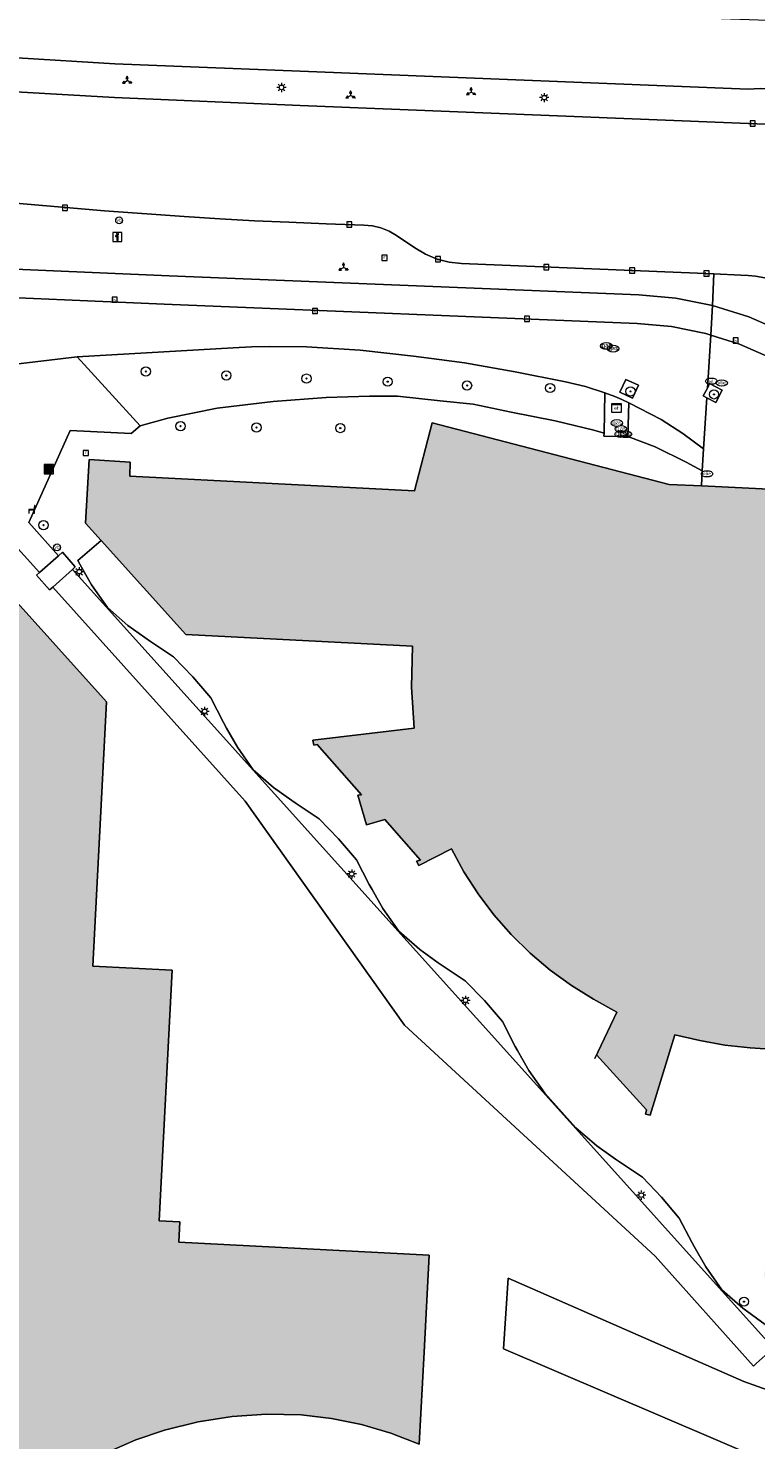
# Model space of a CAD drawing. Header units: metres. Extents: x 196496 to 197479, y 355139 to 356324.
# Tile 58 of 144: x 197092 to 197156, y 355602 to 355725. Entities that reach past the tile are written whole.
import ezdxf
from ezdxf.enums import TextEntityAlignment as Align

# ---------------------------------------------------------------- set-up
doc = ezdxf.new("R2010")
doc.units = ezdxf.units.M
doc.layers.get('0').update_dxf_attribs({"color": 252, "lineweight": 18})
for name, color, linetype, lineweight in [('B-WE-GR-BEPLANTING_CULTUUR_HEESTERS-GV', 252, 'Continuous', 18), ('B-WE-GR-BOOM-S', 252, 'Continuous', 18), ('B-WE-IE-MEUBILAIR_WEGMEUBILAIR-GV', 252, 'Continuous', 18), ('B-WE-IE-MEUBILAIR_WEGMEUBILAIR-S', 252, 'Continuous', 18), ('B-WE-IE-MEUBILAIR_WEGMEUBILAIR_VERKEERSBORD-S', 252, 'Continuous', 18), ('B-WE-KL-BRANDSTOF_PUT-S', 252, 'Continuous', 18), ('B-WE-KL-ET_KAST-S', 252, 'Continuous', 18), ('B-WE-KL-ET_LS_OV_LICHTMAST-S', 252, 'Continuous', 18), ('B-WE-KL-GAS_PUT-S', 252, 'Continuous', 18), ('B-WE-KL-WATER-S', 252, 'Continuous', 18), ('B-WE-OG-BEBOUWING-GV', 252, 'Continuous', 18), ('B-WE-OG-TERREIN_CULTUURSCHEIDING-GV', 252, 'Continuous', 18), ('B-WE-OG-TERREIN_ERF-GV', 252, 'Continuous', 18), ('B-WE-OG-TERREIN_ONBEGROEID-GV', 252, 'Continuous', 18), ('B-WE-RI-GWA_KOLK-S', 252, 'Continuous', 18), ('B-WE-RI-GWA_RIOOLPUT-S', 252, 'Continuous', 18), ('B-WE-VH-ONVERHARD-GV', 252, 'Continuous', 18), ('B-WE-VH-VERHARDING_ASFALT-GV', 252, 'Continuous', 18), ('B-WE-VH-VERHARDING_BETONSTRAATSTEEN-GV', 252, 'Continuous', 18), ('B-WE-VH-VERHARDING_OPEN-GV', 252, 'Continuous', 18)]:
    doc.layers.add(name, color=color, linetype=linetype, lineweight=lineweight)
doc.layers.add('X-XX-AL-PRESENTATIE_GEBOUW3-V', color=7, linetype='Continuous', lineweight=18, true_color=0xf0f0f0)
doc.styles.add('NLCS-ISO', font='NLCS-ISO.ttf')

# ---------------------------------------------------------------- blocks, each defined once
blk = doc.blocks.new('SIE-WEG_AFVALBAK-SO')
at = {"linetype": 'ByBlock', "lineweight": 18}
h = blk.add_hatch(color=0, dxfattribs=at)
h.dxf.hatch_style = 1
h.paths.add_polyline_path([(-1.5, -1.5), (1.5, -1.5), (1.5, 1.5), (-1.5, 1.5)])
at = {"color": 0, "linetype": 'ByBlock', "lineweight": 18}
for points in [[(-2, -2), (2, -2), (2, 2), (-2, 2)], [(-1.5, -1.5), (1.5, -1.5), (1.5, 1.5), (-1.5, 1.5)]]:
    blk.add_lwpolyline(points, close=True, dxfattribs=at)
blk = doc.blocks.new('SIE-WEG_VERKEERSBORD_WEGWIJZER-SO')
at = {"linetype": 'ByBlock', "lineweight": 18}
h = blk.add_hatch(color=0, dxfattribs=at)
h.dxf.hatch_style = 1
h.paths.add_polyline_path([(0.5, 1), (0, 2), (-0.5, 1)])
h = blk.add_hatch(color=0, dxfattribs=at)
h.dxf.hatch_style = 1
h.paths.add_polyline_path([(-1.38, -0.22), (-2, -1.15), (-0.88, -1.09)])
h = blk.add_hatch(color=0, dxfattribs=at)
h.dxf.hatch_style = 1
h.paths.add_polyline_path([(1.38, -0.22), (2, -1.15), (0.88, -1.09)])
at = {"color": 0, "linetype": 'ByBlock', "lineweight": 18}
for points in [[(-1.13, -0.65), (0, 0)], [(0, 1), (0, 0)], [(1.13, -0.65), (0, 0)]]:
    blk.add_lwpolyline(points, dxfattribs=at)
for points in [[(0.5, 1), (0, 2), (-0.5, 1)], [(-1.38, -0.22), (-2, -1.15), (-0.88, -1.09)], [(1.38, -0.22), (2, -1.15), (0.88, -1.09)]]:
    blk.add_lwpolyline(points, close=True, dxfattribs=at)
blk = doc.blocks.new('SIE-WEG_VERKEERSBORD_INFORMATIE-SO')
at = {"linetype": 'ByBlock', "lineweight": 18}
h = blk.add_hatch(color=0, dxfattribs=at)
h.dxf.hatch_style = 1
h.paths.add_polyline_path([(0.32, 0.49), (-0.82, 0.49), (-0.82, 0.19), (-0.32, 0.19), (-0.32, -1.62), (0.32, -1.62)])
h = blk.add_hatch(color=0, dxfattribs=at)
h.dxf.hatch_style = 1
edge = h.paths.add_edge_path()
edge.add_arc((0, 1.25), 0.373, 0, 360)
at = {"color": 0, "linetype": 'ByBlock', "lineweight": 18}
for points in [[(-2, -2), (2, -2), (2, 2), (-2, 2)], [(0.32, 0.49), (-0.82, 0.49), (-0.82, 0.19), (-0.32, 0.19), (-0.32, -1.62), (0.32, -1.62)]]:
    blk.add_lwpolyline(points, close=True, dxfattribs=at)
blk.add_circle((0, 1.25), 0.373, dxfattribs=at)
blk = doc.blocks.new('SKL-ET_KAST_ELEKTRA-SO')
at = {"color": 0, "linetype": 'ByBlock', "lineweight": 18}
for points in [[(-2, 2), (2, 2), (2, 1.68), (-2, 1.68)], [(-2, 1.52), (2, 1.52), (2, -2), (-2, -2)]]:
    blk.add_lwpolyline(points, close=True, dxfattribs=at)
at = {"color": 0, "linetype": 'ByBlock', "lineweight": 18, "style": 'NLCS-ISO'}
blk.add_text('et', height=1.5, dxfattribs=at).set_placement((0, 0), align=Align.MIDDLE_CENTER)
blk = doc.blocks.new('SKL-ET_OV_LICHTMAST-SO')
at = {"color": 0, "linetype": 'ByBlock', "lineweight": 18}
for points in [[(-1.25, 0), (-2, 0)], [(-1.41, 1.41), (-0.88, 0.88)], [(0, 2), (0, 1.25)], [(0.88, 0.88), (1.41, 1.41)], [(2, 0), (1.25, 0)], [(-1.41, -1.41), (-0.88, -0.88)], [(0, -1.25), (0, -2)], [(0.88, -0.88), (1.41, -1.41)]]:
    blk.add_lwpolyline(points, dxfattribs=at)
blk.add_circle((0, 0), 1, dxfattribs=at)
blk = doc.blocks.new('SIE-WEG_PAAL_VERKEERSBORD-SO')
at = {"color": 0, "linetype": 'ByBlock', "lineweight": 18}
blk.add_circle((0, 0), 1.5, dxfattribs=at)
at = {"color": 0, "linetype": 'ByBlock', "lineweight": 18, "style": 'NLCS-ISO'}
blk.add_text('vb', height=1.5, dxfattribs=at).set_placement((0, 0.13), align=Align.MIDDLE_CENTER)
blk = doc.blocks.new('SRI-KOLK-SO')
at = {"color": 0, "linetype": 'ByBlock', "lineweight": 18}
blk.add_lwpolyline([(-1.125, -1.125), (1.125, -1.125), (1.125, 1.125), (-1.125, 1.125)], close=True, dxfattribs=at)
at = {"color": 0, "linetype": 'ByBlock', "lineweight": 18, "style": 'NLCS-ISO'}
blk.add_text('k', height=1.5, dxfattribs=at).set_placement((0, 0), align=Align.MIDDLE_CENTER)
blk = doc.blocks.new('SRI-PUT_INSPECTIEPUT_RIOOLPUT-SO')
at = {"color": 0, "linetype": 'ByBlock', "lineweight": 18}
blk.add_lwpolyline([(-1.12, -1.12), (1.12, -1.12), (1.12, 1.12), (-1.12, 1.12)], close=True, dxfattribs=at)
at = {"color": 0, "linetype": 'ByBlock', "lineweight": 18, "style": 'NLCS-ISO'}
blk.add_text('r', height=1.5, dxfattribs=at).set_placement((0, 0.28), align=Align.MIDDLE_CENTER)
blk = doc.blocks.new('SKL-BENZINEPUT_OLIEPUT-SO')
at = {"color": 0, "linetype": 'ByBlock', "lineweight": 18}
blk.add_ellipse((0, 0), major_axis=(2.5, 0), ratio=0.54, dxfattribs=at)
at = {"color": 0, "linetype": 'ByBlock', "lineweight": 18, "style": 'NLCS-ISO'}
blk.add_text('olie', height=1.5, dxfattribs=at).set_placement((0, 0.16), align=Align.MIDDLE_CENTER)
blk = doc.blocks.new('SKL-GAS_PUT-SO')
at = {"color": 0, "linetype": 'ByBlock', "lineweight": 18}
blk.add_ellipse((0, 0), major_axis=(2.5, 0), ratio=0.601255, dxfattribs=at)
at = {"color": 0, "linetype": 'ByBlock', "lineweight": 18, "style": 'NLCS-ISO'}
blk.add_text('gas', height=1.8, dxfattribs=at).set_placement((0.12, 0.3), align=Align.MIDDLE_CENTER)
blk = doc.blocks.new('SKL-WATER_WATERLEIDINGPUT-SO')
at = {"color": 0, "linetype": 'ByBlock', "lineweight": 18}
blk.add_ellipse((0, 0), major_axis=(2.5, 0), ratio=0.54, dxfattribs=at)
at = {"color": 0, "linetype": 'ByBlock', "lineweight": 18, "style": 'NLCS-ISO'}
blk.add_text('wl', height=1.5, dxfattribs=at).set_placement((0, 0), align=Align.MIDDLE_CENTER)
blk = doc.blocks.new('SIE-WEG_ZITBANK-SO')
at = {"color": 0, "linetype": 'ByBlock', "lineweight": 18}
blk.add_lwpolyline([(-0.91, -1.63), (-0.91, -0.2), (1.09, -0.2), (1.09, -1.63), (1.29, -1.63), (1.29, -0.21), (1.54, 1.78), (1.33, 1.78), (1.11, 0), (-1.11, 0), (-1.11, -1.63)], close=True, dxfattribs=at)
blk = doc.blocks.new('SGR-BOOM_01-SO')
at = {"linetype": 'ByBlock', "lineweight": 18}
h = blk.add_hatch(color=0, dxfattribs=at)
h.dxf.hatch_style = 1
edge = h.paths.add_edge_path()
edge.add_arc((0, 0), 0.25, 0, 360)
at = {"color": 0, "linetype": 'ByBlock', "lineweight": 18}
for radius in [2, 0.25]:
    blk.add_circle((0, 0), radius, dxfattribs=at)

msp = doc.modelspace()

# ---------------------------------------------------------------- hatches: boundary and pattern name
at = {"layer": 'X-XX-AL-PRESENTATIE_GEBOUW3-V'}
for points in [[(197098.531, 355679.988), (197105.902, 355671.813), (197125.662, 355670.796), (197125.581, 355667.23), (197125.822, 355663.672), (197116.992, 355662.602), (197117.061, 355662.192), (197117.348, 355662.23), (197121.231, 355657.865), (197120.902, 355657.816), (197121.648, 355655.239), (197123.246, 355655.712), (197126.363, 355652.154), (197126.023, 355652.089), (197126.232, 355651.697), (197129.058, 355653.142), (197130.141, 355651.155), (197131.377, 355649.238), (197132.759, 355647.406), (197134.277, 355645.678), (197135.919, 355644.067), (197137.671, 355642.587), (197139.518, 355641.247), (197141.442, 355640.056), (197143.477, 355638.934), (197141.543, 355634.893), (197141.707, 355635.224), (197146.065, 355630.42), (197145.967, 355630.049), (197146.368, 355629.954), (197148.538, 355636.948), (197150.695, 355636.448), (197152.88, 355636.068), (197155.082, 355635.81), (197157.292, 355635.676), (197156.346, 355615.882), (197161.639, 355610.019), (197165.037, 355606.254), (197170.625, 355605.965), (197170.812, 355609.49), (197169.603, 355609.554), (197170.214, 355621.088), (197172.626, 355621.586), (197172.763, 355620.825), (197178.058, 355621.776), (197177.86, 355623.44), (197177.864, 355625.128), (197178.071, 355626.803), (197178.474, 355628.429), (197173.198, 355629.892), (197170.651, 355629.799), (197172.39, 355662.166), (197173.987, 355662.07), (197173.993, 355662.07), (197174.163, 355665.615), (197173.828, 355665.635), (197173.439, 355665.658), (197173.427, 355665.408), (197170.673, 355665.573), (197170.522, 355665.582), (197167.705, 355665.751), (197167.538, 355668.445), (197166.86, 355670.78), (197165.613, 355673.01), (197163.893, 355674.965), (197161.841, 355676.462), (197159.206, 355677.562), (197156.783, 355677.974), (197156.908, 355680.615), (197156.988, 355682.308), (197157.053, 355683.691), (197157.303, 355683.68), (197157.338, 355684.442), (197150.841, 355684.748), (197148.027, 355684.881), (197127.377, 355690.245), (197125.854, 355684.311), (197101.03, 355685.598), (197101.05, 355686.826), (197097.483, 355687.039), (197097.163, 355681.506)], [(197092.829, 355596.633), (197094.666, 355597.936), (197096.865, 355599.371), (197099.168, 355600.631), (197101.569, 355601.695), (197104.056, 355602.54), (197106.98, 355603.256), (197109.955, 355603.719), (197112.959, 355603.921), (197115.97, 355603.856), (197118.616, 355603.561), (197121.225, 355603.027), (197123.771, 355602.277), (197126.249, 355601.325), (197126.675, 355609.309), (197127.126, 355617.762), (197105.304, 355618.895), (197105.399, 355620.669), (197103.604, 355620.76), (197104.72, 355642.587), (197097.806, 355642.933), (197099.003, 355665.959), (197090.442, 355675.463), (197084.934, 355675.74), (197084.745, 355672.102), (197084.741, 355672.028), (197086.297, 355671.948), (197084.989, 355646.396), (197085.458, 355646.373), (197088.126, 355646.243), (197089.4, 355638.629), (197089.651, 355636.763), (197089.781, 355634.872), (197089.788, 355632.969), (197089.67, 355631.065), (197089.428, 355629.173), (197089.064, 355627.305), (197088.582, 355625.472), (197087.985, 355623.686), (197087.187, 355620.46), (197086.743, 355617.147), (197086.665, 355613.805), (197086.952, 355610.494), (197085.129, 355610.083), (197085.908, 355606.366), (197087.764, 355606.734), (197087.876, 355606.335), (197088.742, 355603.742), (197089.868, 355601.237), (197091.237, 355598.855)]]:
    msp.add_hatch(color=256, dxfattribs=at).paths.add_polyline_path(points)

# ---------------------------------------------------------------- linework, layer by layer
at = {"layer": 'B-WE-GR-BEPLANTING_CULTUUR_HEESTERS-GV', "flags": 128}
for points in [[(197101.945, 355689.993), (197104.344, 355690.646), (197108.651, 355691.52), (197113.539, 355692.102), (197118.137, 355692.451), (197121.919, 355692.568), (197124.364, 355692.568), (197128.088, 355692.16), (197130.94, 355691.869), (197134.257, 355691.17), (197138.098, 355690.413), (197141.473, 355689.598), (197142.355, 355689.347), (197142.434, 355692.867), (197140.74, 355693.409), (197139.01, 355693.819), (197134.615, 355694.692), (197130.203, 355695.459), (197127.985, 355695.77), (197125.764, 355696.053), (197123.435, 355696.321), (197121.103, 355696.564), (197116.424, 355696.878), (197113.225, 355696.902), (197111.626, 355696.854), (197110.028, 355696.776), (197096.433, 355695.986)], [(197144.441, 355689.045), (197146.821, 355688.165), (197149.514, 355686.833), (197150.919, 355686.074), (197151.031, 355687.972), (197149.228, 355689.319), (197147.332, 355690.532), (197144.531, 355691.998)]]:
    msp.add_lwpolyline(points, close=True, dxfattribs=at)
at = {"layer": 'B-WE-IE-MEUBILAIR_WEGMEUBILAIR-GV', "flags": 128}
for points in [[(197143.747, 355692.912), (197144.851, 355692.395), (197145.374, 355693.512), (197144.27, 355694.029)], [(197151.006, 355692.589), (197151.31, 355692.431), (197152.108, 355692.017), (197152.662, 355693.085), (197151.56, 355693.657), (197151.363, 355693.277)]]:
    msp.add_lwpolyline(points, close=True, dxfattribs=at)
at = {"layer": 'B-WE-OG-BEBOUWING-GV', "flags": 128}
for points in [[(197157.338, 355684.442), (197150.841, 355684.748), (197148.027, 355684.881), (197127.377, 355690.245), (197125.854, 355684.311), (197101.03, 355685.598), (197101.05, 355686.826), (197097.483, 355687.039), (197097.163, 355681.506), (197098.531, 355679.988), (197105.902, 355671.813), (197125.662, 355670.796), (197125.581, 355667.23), (197125.822, 355663.672), (197116.992, 355662.602), (197117.061, 355662.192), (197117.348, 355662.23), (197121.231, 355657.865), (197120.902, 355657.816), (197121.648, 355655.239), (197123.246, 355655.712), (197126.363, 355652.154), (197126.023, 355652.089), (197126.232, 355651.697), (197129.058, 355653.142), (197130.141, 355651.155), (197131.377, 355649.238), (197132.759, 355647.406), (197134.277, 355645.678), (197135.919, 355644.067), (197137.671, 355642.587), (197139.518, 355641.247), (197141.442, 355640.056), (197143.477, 355638.934), (197141.543, 355634.893), (197141.707, 355635.224), (197146.065, 355630.42), (197145.967, 355630.049), (197146.368, 355629.954), (197148.538, 355636.948), (197150.695, 355636.448), (197152.88, 355636.068), (197155.082, 355635.81), (197157.292, 355635.676)], [(197099.168, 355600.631), (197101.569, 355601.695), (197104.056, 355602.54), (197106.98, 355603.256), (197109.955, 355603.719), (197112.959, 355603.921), (197115.97, 355603.856), (197118.616, 355603.561), (197121.225, 355603.027), (197123.771, 355602.277), (197126.249, 355601.325), (197126.675, 355609.309), (197127.126, 355617.762), (197105.304, 355618.895), (197105.399, 355620.669), (197103.604, 355620.76), (197104.72, 355642.587), (197097.806, 355642.933), (197099.003, 355665.959), (197090.442, 355675.463)]]:
    msp.add_lwpolyline(points, dxfattribs=at)
at = {"layer": 'B-WE-OG-TERREIN_CULTUURSCHEIDING-GV', "flags": 128}
msp.add_lwpolyline([(197115.879, 355720.874), (197099.734, 355721.519), (197091.223, 355722.038), (197082.729, 355722.785), (197081.299, 355722.947), (197081.555, 355720.17), (197081.525, 355719.961), (197082.522, 355719.836), (197091.106, 355719.073), (197099.709, 355718.575), (197115.887, 355717.877), (197161.439, 355716.051), (197162.654, 355719.09), (197155.96, 355719.358), (197154.922, 355719.296)], close=True, dxfattribs=at)
at = {"layer": 'B-WE-OG-TERREIN_ERF-GV', "flags": 128}
for points in [[(197156.413, 355611.738), (197154.461, 355613.148), (197152.624, 355614.76), (197151.235, 355616.747), (197150.225, 355618.524), (197150.046, 355618.839), (197148.915, 355620.992), (197147.364, 355622.813), (197145.7, 355624.554), (197143.698, 355625.884), (197143.367, 355626.12), (197141.736, 355627.281), (197139.905, 355628.858), (197137.191, 355631.877), (197135.808, 355633.864), (197134.828, 355635.578), (197134.617, 355635.946), (197133.505, 355638.117), (197131.936, 355639.935), (197130.266, 355641.665), (197128.259, 355642.991), (197127.911, 355643.239), (197126.296, 355644.387), (197124.463, 355645.982), (197123.084, 355647.964), (197122.147, 355649.622), (197121.9, 355650.06), (197120.781, 355652.197), (197119.226, 355654.018), (197117.541, 355655.764), (197115.532, 355657.095), (197115.161, 355657.36), (197113.56, 355658.503), (197111.791, 355660.044), (197110.404, 355662.018), (197109.464, 355663.67), (197109.185, 355664.16), (197108.086, 355666.307), (197106.513, 355668.132), (197104.845, 355669.878), (197102.833, 355671.213), (197102.341, 355671.56), (197100.854, 355672.606), (197099.077, 355674.161), (197097.696, 355676.142), (197096.828, 355677.665), (197096.496, 355678.248), (197098.531, 355679.988), (197097.163, 355681.506), (197097.483, 355687.039), (197101.05, 355686.826), (197101.03, 355685.598), (197125.854, 355684.311), (197127.377, 355690.245), (197148.027, 355684.881), (197150.841, 355684.748), (197150.919, 355686.074), (197149.514, 355686.833), (197146.821, 355688.165), (197144.441, 355689.045), (197142.349, 355689.081), (197142.355, 355689.347), (197141.473, 355689.598), (197138.098, 355690.413), (197134.257, 355691.17), (197130.94, 355691.869), (197128.088, 355692.16), (197124.364, 355692.568), (197121.919, 355692.568), (197118.137, 355692.451), (197113.539, 355692.102), (197108.651, 355691.52), (197104.344, 355690.646), (197101.945, 355689.993), (197101.163, 355689.305), (197095.835, 355689.572), (197092.242, 355681.57), (197094.811, 355678.666), (197095.169, 355678.982), (197096.282, 355677.708), (197096.031, 355677.483), (197137.02, 355631.991), (197157.105, 355609.687)], [(197155.624, 355608.327), (197155.383, 355608.113), (197146.806, 355617.68), (197124.983, 355637.79), (197111.097, 355657.304), (197094.316, 355675.943), (197094.036, 355675.691), (197092.901, 355676.982), (197093.159, 355677.21), (197090.489, 355680.162)], [(197090.442, 355675.463), (197099.003, 355665.959), (197097.806, 355642.933), (197104.72, 355642.587), (197103.604, 355620.76), (197105.399, 355620.669), (197105.304, 355618.895), (197127.126, 355617.762), (197126.675, 355609.309), (197126.249, 355601.325), (197123.771, 355602.277), (197121.225, 355603.027), (197118.616, 355603.561), (197115.97, 355603.856), (197112.959, 355603.921), (197109.955, 355603.719), (197106.98, 355603.256), (197104.056, 355602.54), (197101.569, 355601.695), (197099.168, 355600.631)], [(197161.107, 355597.867), (197133.61, 355609.605), (197134.005, 355615.761), (197154.529, 355606.76), (197158.197, 355605.471)]]:
    msp.add_lwpolyline(points, dxfattribs=at)
at = {"layer": 'B-WE-OG-TERREIN_ONBEGROEID-GV', "flags": 128}
msp.add_lwpolyline([(197143.747, 355692.912), (197144.851, 355692.395), (197145.374, 355693.512), (197144.27, 355694.029)], close=True, dxfattribs=at)
at = {"layer": 'B-WE-VH-ONVERHARD-GV', "flags": 128}
msp.add_lwpolyline([(197151.31, 355692.431), (197152.108, 355692.017), (197152.662, 355693.085), (197151.56, 355693.657), (197151.363, 355693.277), (197151.006, 355692.589)], close=True, dxfattribs=at)
at = {"layer": 'B-WE-VH-VERHARDING_ASFALT-GV', "flags": 128}
msp.add_lwpolyline([(197080.924, 355729.143), (197081.299, 355722.947), (197082.729, 355722.785), (197091.223, 355722.038), (197099.734, 355721.519), (197115.879, 355720.874), (197154.922, 355719.296), (197155.96, 355719.358), (197162.654, 355719.09), (197165.259, 355718.986), (197167.612, 355725.252), (197167.35, 355725.227), (197163.191, 355725.05), (197141.102, 355725.826), (197093.11, 355727.908), (197082.693, 355728.879)], close=True, dxfattribs=at)
for points in [[(197161.439, 355716.051), (197115.887, 355717.877), (197099.709, 355718.575), (197091.106, 355719.073)], [(197082.626, 355710.106), (197098.838, 355708.717), (197105.766, 355708.208), (197108.877, 355708.006), (197111.885, 355707.843), (197114.894, 355707.705), (197118.156, 355707.577), (197121.419, 355707.472), (197122.173, 355707.398), (197122.916, 355707.216), (197123.626, 355706.929), (197124.281, 355706.549), (197125.864, 355705.471), (197126.798, 355704.926), (197127.807, 355704.511), (197128.865, 355704.241), (197129.94, 355704.122), (197151.929, 355703.214), (197154.289, 355703.117), (197154.917, 355703.07), (197155.547, 355703.003), (197157.017, 355702.765)]]:
    msp.add_lwpolyline(points, dxfattribs=at)
at = {"layer": 'B-WE-VH-VERHARDING_BETONSTRAATSTEEN-GV', "flags": 128}
for points in [[(197082.268, 355704.002), (197104.472, 355703.051), (197145.394, 355701.385), (197148.6, 355701.088), (197151.811, 355700.449), (197151.929, 355703.214), (197129.94, 355704.122), (197128.865, 355704.241), (197127.807, 355704.511), (197126.798, 355704.926), (197125.864, 355705.471), (197124.281, 355706.549), (197123.626, 355706.929), (197122.916, 355707.216), (197122.173, 355707.398), (197121.419, 355707.472), (197118.156, 355707.577), (197114.894, 355707.705), (197111.885, 355707.843), (197108.877, 355708.006), (197105.766, 355708.208), (197098.838, 355708.717), (197082.626, 355710.106)], [(197157.017, 355702.765), (197155.547, 355703.003), (197154.917, 355703.07), (197154.289, 355703.117), (197151.929, 355703.214), (197151.811, 355700.449), (197154.972, 355699.464), (197158.028, 355698.141)], [(197090.353, 355695.275), (197096.433, 355695.986), (197110.028, 355696.776), (197111.626, 355696.854), (197113.225, 355696.902), (197116.424, 355696.878), (197121.103, 355696.564), (197123.435, 355696.321), (197125.764, 355696.053), (197127.985, 355695.77), (197130.203, 355695.459), (197134.615, 355694.692), (197139.01, 355693.819), (197140.74, 355693.409), (197142.434, 355692.867), (197143.302, 355692.532), (197143.919, 355692.272), (197144.531, 355691.998), (197147.332, 355690.532), (197149.228, 355689.319), (197151.031, 355687.972), (197151.31, 355692.431), (197151.006, 355692.589), (197151.363, 355693.277), (197151.651, 355697.893), (197151.228, 355698.026), (197148.24, 355698.626), (197145.256, 355698.904), (197104.04, 355700.582), (197085.269, 355701.386)], [(197158.028, 355698.141), (197154.972, 355699.464), (197151.811, 355700.449), (197151.651, 355697.893), (197154.17, 355697.1), (197157.011, 355695.856)], [(197157.011, 355695.856), (197154.17, 355697.1), (197151.651, 355697.893), (197151.363, 355693.277), (197151.56, 355693.657), (197152.662, 355693.085), (197152.108, 355692.017), (197151.31, 355692.431), (197151.031, 355687.972), (197150.919, 355686.074), (197150.841, 355684.748), (197157.338, 355684.442)], [(197090.489, 355680.162), (197093.159, 355677.21), (197094.811, 355678.666), (197092.242, 355681.57), (197095.835, 355689.572), (197101.163, 355689.305), (197101.945, 355689.993), (197096.433, 355695.986), (197090.353, 355695.275)]]:
    msp.add_lwpolyline(points, dxfattribs=at)
for points in [[(197151.651, 355697.893), (197151.811, 355700.449), (197148.6, 355701.088), (197145.394, 355701.385), (197104.472, 355703.051), (197082.268, 355704.002), (197082.437, 355701.344), (197083.016, 355701.421), (197084.152, 355701.459), (197085.269, 355701.386), (197104.04, 355700.582), (197145.256, 355698.904), (197148.24, 355698.626), (197151.228, 355698.026)], [(197143.747, 355692.912), (197144.27, 355694.029), (197145.374, 355693.512), (197144.851, 355692.395)], [(197144.441, 355689.045), (197144.531, 355691.998), (197143.919, 355692.272), (197143.302, 355692.532), (197142.434, 355692.867), (197142.355, 355689.347), (197142.349, 355689.081)]]:
    msp.add_lwpolyline(points, close=True, dxfattribs=at)
at = {"layer": 'B-WE-VH-VERHARDING_OPEN-GV', "flags": 128}
for points in [[(197094.316, 355675.943), (197096.031, 355677.483), (197096.282, 355677.708), (197095.169, 355678.982), (197094.811, 355678.666), (197093.159, 355677.21), (197092.901, 355676.982), (197094.036, 355675.691)], [(197096.031, 355677.483), (197094.316, 355675.943), (197111.097, 355657.304), (197124.983, 355637.79), (197146.806, 355617.68), (197155.383, 355608.113), (197155.624, 355608.327), (197156.661, 355609.257), (197157.105, 355609.687), (197137.02, 355631.991)]]:
    msp.add_lwpolyline(points, close=True, dxfattribs=at)
for points in [[(197157.292, 355635.676), (197155.082, 355635.81), (197152.88, 355636.068), (197150.695, 355636.448), (197148.538, 355636.948), (197146.368, 355629.954), (197145.967, 355630.049), (197146.065, 355630.42), (197141.707, 355635.224), (197141.543, 355634.893), (197143.477, 355638.934), (197141.442, 355640.056), (197139.518, 355641.247), (197137.671, 355642.587), (197135.919, 355644.067), (197134.277, 355645.678), (197132.759, 355647.406), (197131.377, 355649.238), (197130.141, 355651.155), (197129.058, 355653.142), (197126.232, 355651.697), (197126.023, 355652.089), (197126.363, 355652.154), (197123.246, 355655.712), (197121.648, 355655.239), (197120.902, 355657.816), (197121.231, 355657.865), (197117.348, 355662.23), (197117.061, 355662.192), (197116.992, 355662.602), (197125.822, 355663.672), (197125.581, 355667.23), (197125.662, 355670.796), (197105.902, 355671.813), (197098.531, 355679.988), (197096.496, 355678.248), (197096.828, 355677.665), (197097.696, 355676.142), (197099.077, 355674.161), (197100.854, 355672.606), (197102.341, 355671.56), (197102.833, 355671.213), (197104.845, 355669.878), (197106.513, 355668.132), (197108.086, 355666.307), (197109.185, 355664.16), (197109.464, 355663.67), (197110.404, 355662.018), (197111.791, 355660.044), (197113.56, 355658.503), (197115.161, 355657.36), (197115.532, 355657.095), (197117.541, 355655.764), (197119.226, 355654.018), (197120.781, 355652.197), (197121.9, 355650.06), (197122.147, 355649.622), (197123.084, 355647.964), (197124.463, 355645.982), (197126.296, 355644.387), (197127.911, 355643.239), (197128.259, 355642.991), (197130.266, 355641.665), (197131.936, 355639.935), (197133.505, 355638.117), (197134.617, 355635.946), (197134.828, 355635.578), (197135.808, 355633.864), (197137.191, 355631.877), (197139.905, 355628.858), (197141.736, 355627.281), (197143.367, 355626.12), (197143.698, 355625.884), (197145.7, 355624.554), (197147.364, 355622.813), (197148.915, 355620.992), (197150.046, 355618.839), (197150.225, 355618.524), (197151.235, 355616.747), (197152.624, 355614.76), (197154.461, 355613.148), (197156.413, 355611.738)], [(197207.563, 355588.892), (197192.865, 355605.161), (197185.574, 355605.513), (197185.556, 355605.149), (197185.443, 355602.18), (197172.521, 355602.838), (197171.853, 355603.366), (197168.781, 355603.557), (197164.702, 355603.988), (197160.68, 355604.792), (197160.679, 355604.792), (197159.432, 355605.114), (197158.197, 355605.471), (197154.529, 355606.76), (197134.005, 355615.761), (197133.61, 355609.605), (197161.107, 355597.867)]]:
    msp.add_lwpolyline(points, dxfattribs=at)

# ---------------------------------------------------------------- block references
at = {"layer": 'B-WE-GR-BOOM-S', "xscale": 0.2, "yscale": 0.2, "zscale": 0.2}
for p in [(197102.433, 355694.719), (197109.45, 355694.372), (197116.434, 355694.1), (197123.507, 355693.825), (197130.423, 355693.495), (197137.659, 355693.278), (197144.661, 355692.981), (197151.938, 355692.721), (197105.455, 355689.955), (197112.077, 355689.837), (197119.375, 355689.788), (197093.511, 355681.339), (197154.557, 355613.726)]:
    msp.add_blockref('SGR-BOOM_01-SO', p, dxfattribs=at)
at = {"layer": 'B-WE-IE-MEUBILAIR_WEGMEUBILAIR-S', "xscale": 0.2, "yscale": 0.2, "zscale": 0.2}
for name, p in [('SIE-WEG_PAAL_VERKEERSBORD-SO', (197100.103, 355707.877)), ('SIE-WEG_AFVALBAK-SO', (197093.971, 355686.218)), ('SIE-WEG_ZITBANK-SO', (197092.459, 355682.706)), ('SIE-WEG_PAAL_VERKEERSBORD-SO', (197094.692, 355679.396))]:
    msp.add_blockref(name, p, dxfattribs=at)
at = {"layer": 'B-WE-IE-MEUBILAIR_WEGMEUBILAIR_VERKEERSBORD-S', "xscale": 0.2, "yscale": 0.2, "zscale": 0.2}
for name, p in [('SIE-WEG_VERKEERSBORD_WEGWIJZER-SO', (197100.801, 355720.043)), ('SIE-WEG_VERKEERSBORD_WEGWIJZER-SO', (197130.77, 355719.05)), ('SIE-WEG_VERKEERSBORD_WEGWIJZER-SO', (197120.27, 355718.756)), ('SIE-WEG_VERKEERSBORD_INFORMATIE-SO', (197099.952, 355706.433)), ('SIE-WEG_VERKEERSBORD_WEGWIJZER-SO', (197119.654, 355703.772))]:
    msp.add_blockref(name, p, dxfattribs=at)
at = {"layer": 'B-WE-KL-BRANDSTOF_PUT-S', "xscale": 0.2, "yscale": 0.2, "zscale": 0.2}
for p in [(197152.613, 355693.72), (197151.326, 355685.805)]:
    msp.add_blockref('SKL-BENZINEPUT_OLIEPUT-SO', p, dxfattribs=at)
at = {"layer": 'B-WE-KL-ET_KAST-S', "xscale": 0.2, "yscale": 0.2, "zscale": 0.2}
msp.add_blockref('SKL-ET_KAST_ELEKTRA-SO', (197143.442, 355691.543), dxfattribs=at)
at = {"layer": 'B-WE-KL-ET_LS_OV_LICHTMAST-S', "xscale": 0.2, "yscale": 0.2, "zscale": 0.2}
for p in [(197114.255, 355719.452), (197137.147, 355718.563), (197096.626, 355677.286), (197107.547, 355665.124), (197120.373, 355650.961), (197130.286, 355639.959), (197145.602, 355622.993)]:
    msp.add_blockref('SKL-ET_OV_LICHTMAST-SO', p, dxfattribs=at)
at = {"layer": 'B-WE-KL-GAS_PUT-S', "xscale": 0.2, "yscale": 0.2, "zscale": 0.2}
for p in [(197142.55, 355696.936), (197142.569, 355696.949), (197143.147, 355696.714), (197143.158, 355696.698), (197143.478, 355690.228), (197143.822, 355689.718), (197143.808, 355689.261), (197144.266, 355689.257)]:
    msp.add_blockref('SKL-GAS_PUT-SO', p, dxfattribs=at)
at = {"layer": 'B-WE-KL-WATER-S', "xscale": 0.2, "yscale": 0.2, "zscale": 0.2}
msp.add_blockref('SKL-WATER_WATERLEIDINGPUT-SO', (197151.704, 355693.875), dxfattribs=at)
at = {"layer": 'B-WE-RI-GWA_KOLK-S', "xscale": 0.2, "yscale": 0.2, "zscale": 0.2}
for p in [(197155.314, 355716.305), (197095.383, 355708.973), (197120.164, 355707.515), (197127.893, 355704.497), (197137.329, 355703.807), (197144.813, 355703.507), (197151.281, 355703.245), (197099.717, 355700.972), (197117.169, 355699.991), (197135.644, 355699.303), (197153.824, 355697.413)]:
    msp.add_blockref('SRI-KOLK-SO', p, dxfattribs=at)
at = {"layer": 'B-WE-RI-GWA_RIOOLPUT-S', "xscale": 0.2, "yscale": 0.2, "zscale": 0.2}
for p in [(197123.233, 355704.619), (197097.201, 355687.624)]:
    msp.add_blockref('SRI-PUT_INSPECTIEPUT_RIOOLPUT-SO', p, dxfattribs=at)

doc.saveas('drawing.dxf')
